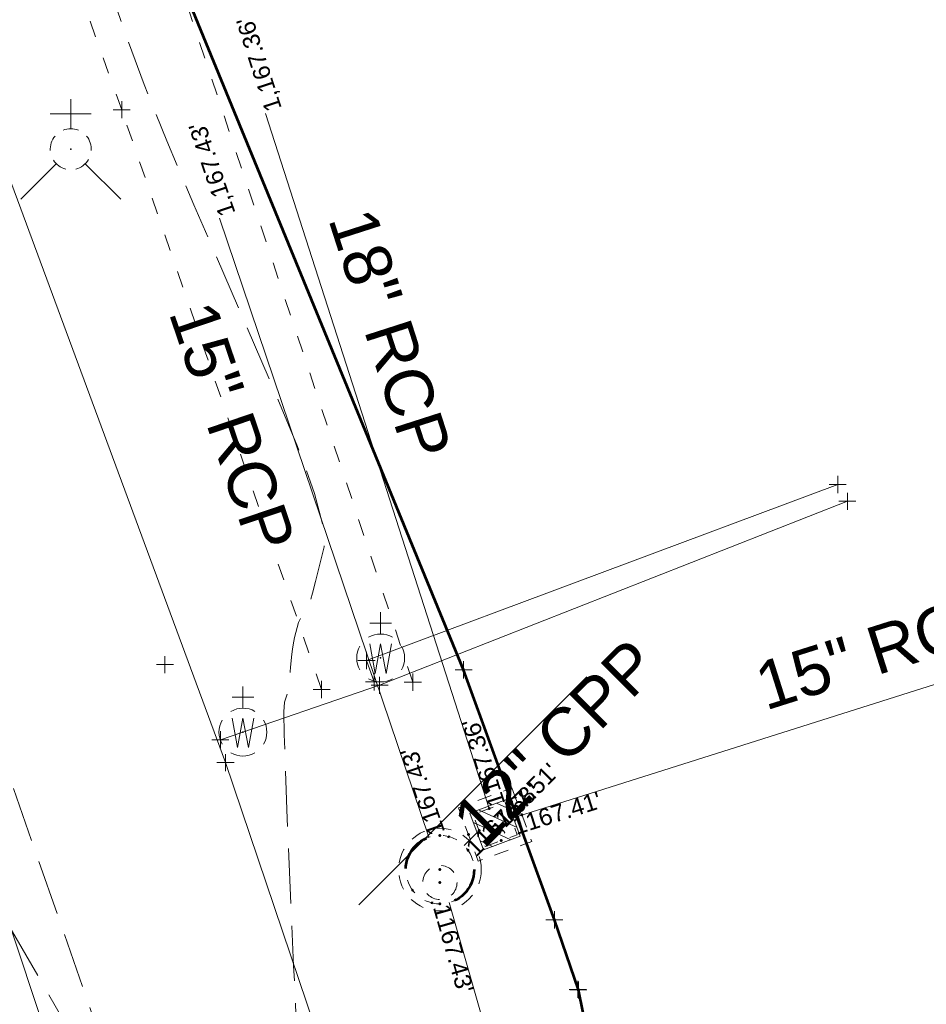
# Model space of a CAD drawing. Extents: x 2324380 to 2325559, y 691096 to 693386.
# Tile 84 of 92: x 2325068 to 2325121, y 692217 to 692275. Entities that reach past the tile are written whole.
import ezdxf
from ezdxf.enums import TextEntityAlignment as Align

# ---------------------------------------------------------------- set-up
doc = ezdxf.new("R2010")
doc.units = 0
doc.header["$MEASUREMENT"] = 0
for name, pattern in [('DGN Style 1', [1.9424614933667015, 0.003232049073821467, -1.93922944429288]), ('DGN Style 2', [3.232049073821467, 1.93922944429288, -1.292819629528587]), ('DGN Style 3', [4.524868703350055, 3.232049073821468, -1.292819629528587]), ('DGN Style 4', [5.174510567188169, 2.585639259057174, -1.292819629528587, 0.003232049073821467, -1.292819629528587]), ('DGN Style 5', [2.262434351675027, 0.9696147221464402, -1.292819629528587]), ('DGN Style 6', [6.147357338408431, 2.262434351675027, -1.292819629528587, 0.003232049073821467, -1.292819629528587, 0.003232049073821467, -1.292819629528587]), ('DGN Style 7', [6.464098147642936, 2.908844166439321, -1.292819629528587, 0.9696147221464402, -1.292819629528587]), ('drainage01', [1.6, 0.85, -0.75]), ('leaderline', [0]), ('stormlineex', [0]), ('waterex', [0])]:
    doc.linetypes.add(name, pattern=pattern)
for name, color, linetype, lineweight in [('DR_X_Cells', 151, 'DGN Style 2', 0), ('DR_X_Cells (Construction)', 151, 'DGN Style 2', 0), ('DR_X_Storm_Sewer', 151, 'DGN Style 5', 0), ('DR_X_Text', 7, 'Continuous', 0), ('DT_X_Contour_Minor', 136, 'DGN Style 3', 0), ('DT_X_Terrain_Ground_Line', 92, 'DGN Style 3', 13), ('GK_Drainage_Nodes', 7, 'Continuous', 53), ('GK_Drainage_Nodes (Construction)', 7, 'Continuous', 53), ('PM_X_Transverse_Line', 7, 'Continuous', 0), ('PV_X_EOP', 7, 'DGN Style 3', 0), ('PV_X_Walk', 120, 'DGN Style 5', 0), ('UT_X_Water', 133, 'waterex', 0), ('UT_X_Water_Cells', 133, 'Continuous', 0), ('UT_X_Water_Cells (Construction)', 133, 'Continuous', 0)]:
    doc.layers.add(name, color=color, linetype=linetype, lineweight=lineweight)
doc.layers.add('SC_Scratch1 (Construction)', color=7, linetype='Continuous', lineweight=0, plot=False)
doc.layers.add('SV_X_Terrain_Boundary', color=7, linetype='Continuous', lineweight=53, plot=False)
doc.layers.add('SV_X_Shot_Marker (Construction)', color=40, linetype='Continuous', lineweight=0, transparency=0.5)
doc.styles.add('Style-Arial', font='arial.ttf')

# ---------------------------------------------------------------- blocks, each defined once
blk = doc.blocks.new('SVPT_517')
at = {"layer": 'SV_X_Shot_Marker (Construction)', "transparency": 33554495}
for p, q in [((-0.02500000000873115, 7.275957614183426e-12), (0.02499999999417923, 7.275957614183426e-12)), ((0, 0.02500000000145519), (0, -0.02499999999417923))]:
    blk.add_line(p, q, dxfattribs=at)
blk.add_point((0, 7.275957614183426e-12), dxfattribs=at)
blk = doc.blocks.new('SVPT_518')
at = {"layer": 'SV_X_Shot_Marker (Construction)', "transparency": 33554495}
for p, q in [((-0.02499999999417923, 7.275957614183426e-12), (0.02500000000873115, 7.275957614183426e-12)), ((0, 0.02500000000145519), (0, -0.02499999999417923))]:
    blk.add_line(p, q, dxfattribs=at)
blk.add_point((0, 7.275957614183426e-12), dxfattribs=at)
blk = doc.blocks.new('SVPT_519')
at = {"layer": 'SV_X_Shot_Marker (Construction)', "transparency": 33554495}
for p, q in [((-0.02500000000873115, 7.275957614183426e-12), (0.02499999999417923, 7.275957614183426e-12)), ((-1.455191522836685e-11, 0.02500000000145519), (-1.455191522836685e-11, -0.02499999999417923))]:
    blk.add_line(p, q, dxfattribs=at)
blk.add_point((-1.455191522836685e-11, 7.275957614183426e-12), dxfattribs=at)
blk = doc.blocks.new('CB22B-X')
at = {"layer": 'DR_X_Cells', "color": 151, "linetype": 'Continuous', "lineweight": 0}
for p, q in [((-1.145831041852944, -0.6130853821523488), (0.6130853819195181, 1.145831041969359)), ((-1.145831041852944, 0.5182854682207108), (-0.5182854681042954, 1.145831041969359)), ((-0.5472058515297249, -1.145831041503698), (1.145831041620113, 0.5472058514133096)), ((0.584164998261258, -1.145831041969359), (1.145831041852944, -0.5841649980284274))]:
    blk.add_line(p, q, dxfattribs=at)
at = {"layer": 'DR_X_Cells', "color": 151, "linetype": 'drainage01', "lineweight": 0}
blk.add_3dface([(-1.666663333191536, 1.666663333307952), (1.666663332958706, 1.666663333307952), (1.666663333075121, -1.666663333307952), (-1.666663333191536, -1.666663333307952)], dxfattribs=at)
at = {"layer": 'DR_X_Cells', "color": 151, "linetype": 'Continuous', "lineweight": 0}
blk.add_3dface([(-1.145831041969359, 1.145831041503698), (1.145831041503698, 1.145831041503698), (1.145831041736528, -1.145831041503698), (-1.145831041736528, -1.145831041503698)], dxfattribs=at)
at = {"layer": 'DR_X_Cells (Construction)', "color": 20, "linetype": 'drainage01', "lineweight": 0}
blk.add_3dface([(-0.9999980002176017, 0.9999980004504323), (0.9999980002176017, 0.9999980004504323), (0.9999980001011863, -0.999997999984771), (-0.9999980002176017, -0.999997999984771)], dxfattribs=at)
at = {"layer": 'GK_Drainage_Nodes (Construction)', "color": 21, "linetype": 'DGN Style 2', "lineweight": 53}
blk.add_point((-1.164153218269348e-10, 1.666663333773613), dxfattribs=at)
at = {"layer": 'GK_Drainage_Nodes (Construction)', "color": 61, "linetype": 'DGN Style 6', "lineweight": 53}
for p in [(0, 0.999997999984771), (-0.9999980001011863, 4.656612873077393e-10), (0.999998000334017, 4.656612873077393e-10), (-1.164153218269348e-10, -0.999997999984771)]:
    blk.add_point(p, dxfattribs=at)
at = {"layer": 'GK_Drainage_Nodes (Construction)', "color": 151, "linetype": 'DGN Style 7', "lineweight": 53}
blk.add_point((-1.164153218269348e-10, 0), dxfattribs=at)
at = {"layer": 'GK_Drainage_Nodes (Construction)', "color": 21, "linetype": 'DGN Style 5', "lineweight": 53}
blk.add_point((-1.164153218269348e-10, 0), dxfattribs=at)
at = {"layer": 'GK_Drainage_Nodes (Construction)', "color": 40, "linetype": 'DGN Style 4', "lineweight": 53}
blk.add_point((-1.164153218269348e-10, 0), dxfattribs=at)
at = {"layer": 'GK_Drainage_Nodes (Construction)', "color": 223, "linetype": 'DGN Style 1', "lineweight": 53}
blk.add_point((0, -1.666663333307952), dxfattribs=at)
blk = doc.blocks.new('MH3-48D-X_1')
at = {"layer": 'DR_X_Cells', "color": 151, "linetype": 'drainage01', "lineweight": 0}
for centre, radius in [((2.757180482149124e-05, -3.653182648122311e-05), 2.416632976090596), ((-2.561137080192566e-08, -0.7499777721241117), 0.9999676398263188)]:
    blk.add_circle(centre, radius, dxfattribs=at)
at = {"layer": 'DR_X_Cells (Construction)', "color": 20, "linetype": 'drainage01', "lineweight": 0}
blk.add_circle((-2.572778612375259e-06, 4.062789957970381e-05), 1.999993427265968, dxfattribs=at)
at = {"layer": 'GK_Drainage_Nodes (Construction)', "color": 61, "linetype": 'DGN Style 6', "lineweight": 53}
blk.add_circle((0, 0), 1.999996, dxfattribs=at)
at = {"layer": 'GK_Drainage_Nodes (Construction)', "color": 21, "linetype": 'DGN Style 2', "lineweight": 53}
blk.add_point((0, 1.999995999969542), dxfattribs=at)
at = {"layer": 'GK_Drainage_Nodes (Construction)', "color": 151, "linetype": 'DGN Style 7', "lineweight": 53}
blk.add_point((0, 0), dxfattribs=at)
at = {"layer": 'GK_Drainage_Nodes (Construction)', "color": 40, "linetype": 'DGN Style 4', "lineweight": 53}
blk.add_point((0, 0), dxfattribs=at)
at = {"layer": 'GK_Drainage_Nodes (Construction)', "color": 21, "linetype": 'DGN Style 5', "lineweight": 53}
blk.add_point((0, -0.7499985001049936), dxfattribs=at)
at = {"layer": 'GK_Drainage_Nodes (Construction)', "color": 223, "linetype": 'DGN Style 1', "lineweight": 53}
blk.add_point((0, -1.999995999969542), dxfattribs=at)
blk = doc.blocks.new('SVPT_520')
at = {"layer": 'SV_X_Shot_Marker (Construction)', "transparency": 33554495}
for p, q in [((0, 0.02499999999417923), (0, -0.02500000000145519)), ((-0.02499999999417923, -7.275957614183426e-12), (0.02499999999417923, -7.275957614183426e-12))]:
    blk.add_line(p, q, dxfattribs=at)
blk.add_point((0, -7.275957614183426e-12), dxfattribs=at)
blk = doc.blocks.new('SVPT_521')
at = {"layer": 'SV_X_Shot_Marker (Construction)', "transparency": 33554495}
for p, q in [((-0.02499999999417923, 0), (0.02500000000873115, 0)), ((1.455191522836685e-11, 0.02500000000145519), (1.455191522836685e-11, -0.02500000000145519))]:
    blk.add_line(p, q, dxfattribs=at)
blk.add_point((1.455191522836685e-11, 0), dxfattribs=at)
blk = doc.blocks.new('SVPT_522')
at = {"layer": 'SV_X_Shot_Marker (Construction)', "transparency": 33554495}
for p, q in [((-0.02499999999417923, 0), (0.02500000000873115, 0)), ((1.455191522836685e-11, 0.02500000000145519), (1.455191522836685e-11, -0.02500000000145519))]:
    blk.add_line(p, q, dxfattribs=at)
blk.add_point((1.455191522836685e-11, 0), dxfattribs=at)
blk = doc.blocks.new('SVPT_523')
at = {"layer": 'SV_X_Shot_Marker (Construction)', "transparency": 33554495}
for p, q in [((-0.02499999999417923, 0), (0.02500000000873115, 0)), ((0, 0.02500000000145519), (0, -0.02500000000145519))]:
    blk.add_line(p, q, dxfattribs=at)
blk.add_point((0, 0), dxfattribs=at)
blk = doc.blocks.new('SVPT_524')
at = {"layer": 'SV_X_Shot_Marker (Construction)', "transparency": 33554495}
for p, q in [((-0.02499999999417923, 0), (0.02500000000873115, 0)), ((0, 0.02500000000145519), (0, -0.02500000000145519))]:
    blk.add_line(p, q, dxfattribs=at)
blk.add_point((0, 0), dxfattribs=at)
blk = doc.blocks.new('SVPT_525')
at = {"layer": 'SV_X_Shot_Marker (Construction)', "transparency": 33554495}
for p, q in [((-0.02499999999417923, 0), (0.02500000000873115, 0)), ((1.455191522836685e-11, 0.02500000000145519), (1.455191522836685e-11, -0.02500000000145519))]:
    blk.add_line(p, q, dxfattribs=at)
blk.add_point((1.455191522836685e-11, 0), dxfattribs=at)
blk = doc.blocks.new('SVPT_534')
at = {"layer": 'SV_X_Shot_Marker (Construction)', "transparency": 33554495}
for p, q in [((-0.02500000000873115, 0), (0.02499999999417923, 0)), ((-1.455191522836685e-11, 0.02500000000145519), (-1.455191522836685e-11, -0.02500000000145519))]:
    blk.add_line(p, q, dxfattribs=at)
blk.add_point((-1.455191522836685e-11, 0), dxfattribs=at)
blk = doc.blocks.new('*U775', base_point=(2325132.483, 691830.4755833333, 1167.424))
at = {"layer": 'DT_X_Contour_Minor', "elevation": 1170.999999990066, "flags": 128}
blk.add_lwpolyline([(2325007.838962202, 692328.3821411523), (2325010.907140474, 692323.4900999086), (2325011.653591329, 692322.2670165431), (2325012.578010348, 692320.6943555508), (2325013.680397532, 692318.7721169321), (2325014.960752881, 692316.5003006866), (2325018.612324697, 692309.9760205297), (2325019.964813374, 692307.5354713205), (2325021.283600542, 692305.1070338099), (2325022.568686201, 692302.6907079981), (2325023.820070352, 692300.2864938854), (2325029.581226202, 692289.0950886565), (2325032.296093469, 692284.1128458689), (2325032.8224752, 692283.1437523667), (2325033.23810585, 692282.3717187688), (2325033.542985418, 692281.7967450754), (2325033.737113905, 692281.4188312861), (2325034.107121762, 692280.673807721), (2325034.260482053, 692280.3779047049), (2325034.443057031, 692280.0489633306), (2325034.654846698, 692279.6869835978), (2325034.895851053, 692279.2919655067), (2325035.57748225, 692278.1945327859), (2325035.995522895, 692277.4833089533), (2325036.738421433, 692276.1727119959), (2325037.806177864, 692274.2627419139), (2325039.198792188, 692271.7533987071), (2325043.345574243, 692264.262652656), (2325044.754711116, 692261.7222404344), (2325045.872035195, 692259.719063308), (2325046.697546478, 692258.2531212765), (2325047.231244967, 692257.3244143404), (2325048.26535721, 692255.5641759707), (2325048.716508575, 692254.772726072), (2325049.294378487, 692253.7185551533), (2325049.998966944, 692252.4016632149), (2325050.83027395, 692250.8220502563), (2325053.216050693, 692246.2594543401), (2325054.062308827, 692244.6455547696), (2325054.811750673, 692243.225802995), (2325055.464376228, 692242.0001990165), (2325056.020185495, 692240.9687428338), (2325057.373255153, 692238.4770567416), (2325057.891822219, 692237.5291215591), (2325058.432721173, 692236.5540805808), (2325058.995952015, 692235.551933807), (2325059.581514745, 692234.5226812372), (2325061.17279121, 692231.7418666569), (2325061.869717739, 692230.5263115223), (2325062.767039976, 692228.9652570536), (2325063.864757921, 692227.058703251), (2325065.162871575, 692224.8066501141), (2325068.891702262, 692218.340509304), (2325070.129361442, 692216.1950930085), (2325071.045715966, 692214.6084497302), (2325071.640765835, 692213.5805794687), (2325071.914511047, 692213.1114822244), (2325072.216092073, 692212.6055869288), (2325072.383814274, 692212.2907255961), (2325072.660795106, 692211.7255630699), (2325073.04703457, 692210.9100993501), (2325073.542532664, 692209.844334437), (2325076.109793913, 692204.2867287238), (2325077.918998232, 692202.0139795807), (2325078.265150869, 692201.5783047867), (2325078.528235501, 692201.2453157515), (2325078.708252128, 692201.0150124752), (2325078.80520075, 692200.8873949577), (2325078.952973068, 692200.6839959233), (2325079.009306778, 692200.6069030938), (2325079.067478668, 692200.5281738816), (2325079.12748874, 692200.4478082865), (2325079.189336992, 692200.3658063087), (2325079.356716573, 692200.1449525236), (2325079.420534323, 692200.061248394), (2325079.486452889, 692199.9757763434), (2325079.554472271, 692199.8885363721), (2325079.624592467, 692199.7995284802), (2325079.814380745, 692199.5598168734), (2325079.88675145, 692199.4689768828), (2325079.961522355, 692199.3762406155), (2325080.03869346, 692199.2816080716), (2325080.118264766, 692199.1850792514), (2325080.333655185, 692198.9251406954), (2325080.415795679, 692198.8266574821), (2325080.50067435, 692198.7261617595), (2325080.588291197, 692198.6236535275), (2325080.67864622, 692198.519132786), (2325080.92324385, 692198.237727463), (2325081.016525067, 692198.13114898), (2325081.112920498, 692198.0224675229), (2325081.212430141, 692197.9116830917), (2325081.315053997, 692197.7987956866), (2325081.592869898, 692197.494958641), (2325081.689086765, 692197.3900216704), (2325081.76937544, 692197.3030885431), (2325081.833735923, 692197.2341592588), (2325081.882168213, 692197.1832338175), (2325082.071019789, 692196.9875907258), (2325082.25146675, 692197.2918627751), (2325082.7750615, 692198.1735940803), (2325082.995662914, 692198.5458884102), (2325083.111268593, 692198.7415313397), (2325083.251722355, 692198.9796618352), (2325083.327848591, 692199.1091068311), (2325083.50426798, 692199.4100572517), (2325083.579399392, 692199.5387470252), (2325083.716329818, 692199.774202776), (2325083.753604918, 692199.8383986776), (2325083.790773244, 692199.9025749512), (2325083.827834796, 692199.9667315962), (2325083.963193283, 692200.2018744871), (2325084.000047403, 692200.2660172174), (2325084.036806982, 692200.3301910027), (2325084.073472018, 692200.3943958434), (2325084.207437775, 692200.6299688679), (2325084.243920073, 692200.6942617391), (2325084.280320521, 692200.7586375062), (2325084.316639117, 692200.823096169), (2325084.352875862, 692200.8876377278), (2325084.449398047, 692201.0598590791), (2325084.485559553, 692201.1245102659), (2325084.521652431, 692201.1892978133), (2325084.557676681, 692201.2542217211), (2325084.593632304, 692201.3192819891), (2325084.68942246, 692201.4929578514), (2325084.725316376, 692201.5581822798), (2325084.761155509, 692201.6235986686), (2325084.796939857, 692201.6892070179), (2325084.832669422, 692201.7550073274), (2325084.927875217, 692201.9307307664), (2325084.963557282, 692201.9967521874), (2325084.999199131, 692202.0630238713), (2325085.034800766, 692202.1295458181), (2325085.070362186, 692202.1963180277), (2325085.165139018, 692202.3747109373), (2325085.20066793, 692202.4417642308), (2325085.236172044, 692202.5091294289), (2325085.271651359, 692202.5768065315), (2325085.307105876, 692202.644795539), (2325085.40161819, 692202.8265154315), (2325085.437056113, 692202.894849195), (2325085.472485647, 692202.9635605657), (2325085.507906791, 692203.0326495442), (2325085.543319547, 692203.1021161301), (2325085.637742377, 692203.2878638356), (2325085.67315553, 692203.357743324), (2325085.708577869, 692203.4280710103), (2325085.744009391, 692203.4988468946), (2325085.779450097, 692203.5700709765), (2325085.873970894, 692203.7605994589), (2325085.909430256, 692203.8323099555), (2325085.94491774, 692203.9045450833), (2325085.98043335, 692203.9773048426), (2325086.015977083, 692204.0505892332), (2325086.110797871, 692204.2467137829), (2325086.146380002, 692204.3205645), (2325086.182010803, 692204.3950232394), (2325086.217690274, 692204.4700900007), (2325086.253418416, 692204.5457647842), (2325086.348758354, 692204.7483749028), (2325086.384546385, 692204.8247035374), (2325086.420405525, 692204.9017318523), (2325086.456335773, 692204.9794598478), (2325086.49233713, 692205.0578875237), (2325086.58843556, 692205.2679608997), (2325086.624520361, 692205.3471389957), (2325086.660700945, 692205.4271182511), (2325086.696977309, 692205.5078986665), (2325086.733349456, 692205.5894802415), (2325086.830469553, 692205.8080993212), (2325086.86695114, 692205.890538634), (2325086.903555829, 692205.9738922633), (2325086.940283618, 692206.0581602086), (2325086.977134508, 692206.1433424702), (2325087.075567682, 692206.3717142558), (2325087.112556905, 692206.4578743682), (2325087.149699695, 692206.545075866), (2325087.18699605, 692206.6333187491), (2325087.22444597, 692206.7226030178), (2325087.324517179, 692206.9620829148), (2325087.362137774, 692207.0524804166), (2325087.399946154, 692207.1440629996), (2325087.437942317, 692207.2368306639), (2325087.476126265, 692207.330783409), (2325087.578200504, 692207.5829041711), (2325087.616591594, 692207.6781238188), (2325087.655209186, 692207.7746921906), (2325087.694053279, 692207.8726092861), (2325087.733123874, 692207.9718751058), (2325087.83761413, 692208.2383822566), (2325087.876933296, 692208.3390906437), (2325087.916523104, 692208.4413354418), (2325087.956383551, 692208.545116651), (2325087.99651464, 692208.6504342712), (2325088.103891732, 692208.9333298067), (2325088.144318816, 692209.040292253), (2325088.185067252, 692209.149007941), (2325088.226137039, 692209.2594768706), (2325088.267528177, 692209.3716990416), (2325088.457281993, 692209.8882787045), (2325088.463284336, 692209.9046892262), (2325088.467595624, 692209.916812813), (2325087.713339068, 692210.4732167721), (2325087.553065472, 692210.590417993), (2325087.395497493, 692210.7035628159), (2325087.240635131, 692210.812651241), (2325087.088478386, 692210.9176832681), (2325086.686334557, 692211.1923601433), (2325086.537286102, 692211.2933106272), (2325086.391748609, 692211.390154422), (2325086.249722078, 692211.4828915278), (2325086.111206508, 692211.5715219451), (2325085.746512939, 692211.8023941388), (2325085.611380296, 692211.8872265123), (2325085.479502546, 692211.9685694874), (2325085.350879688, 692212.0464230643), (2325085.225511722, 692212.1207872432), (2325084.895537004, 692212.3144391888), (2325084.773283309, 692212.3855840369), (2325084.654003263, 692212.4537796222), (2325084.537696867, 692212.5190259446), (2325084.424364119, 692212.5813230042), (2325084.126108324, 692212.7435161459), (2325084.010819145, 692213.200019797), (2325083.888643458, 692214.4478858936), (2325083.759581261, 692216.4871144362), (2325083.623632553, 692219.3177054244), (2325083.251920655, 692227.9210979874), (2325083.137537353, 692230.7671557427), (2325083.073171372, 692232.8527845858), (2325083.058822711, 692234.177984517), (2325083.094491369, 692234.7427555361), (2325083.377652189, 692235.6040194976), (2325083.387585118, 692236.0219359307), (2325083.392973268, 692236.1364239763), (2325083.404880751, 692236.3007810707), (2325083.423307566, 692236.5150072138), (2325083.448253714, 692236.7791024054), (2325083.523469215, 692237.5498483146), (2325083.5542615, 692237.8265474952), (2325083.590226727, 692238.0785856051), (2325083.631364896, 692238.3059626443), (2325083.677676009, 692238.5086786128), (2325083.905864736, 692239.3971439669), (2325084.105351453, 692239.7536500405), (2325084.148918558, 692239.8272191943), (2325084.194125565, 692239.8951383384), (2325084.240972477, 692239.9574074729), (2325084.28945929, 692240.0140265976), (2325084.420943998, 692240.1574775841), (2325084.488075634, 692240.2996123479), (2325084.590857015, 692240.6184283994), (2325084.729288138, 692241.1139257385), (2325084.903369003, 692241.7861043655), (2325085.415117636, 692243.8141557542), (2325085.368661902, 692244.9744057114), (2325084.845483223, 692246.9341170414), (2325083.845581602, 692249.6932897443), (2325082.368957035, 692253.2519238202), (2325077.795660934, 692263.8075631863), (2325076.208404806, 692267.5502196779), (2325074.876608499, 692270.861459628), (2325073.800272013, 692273.7412830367), (2325072.979395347, 692276.189689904), (2325071.131003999, 692282.143552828), (2325070.468785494, 692284.2630046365), (2325069.868423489, 692286.1559628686), (2325069.329917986, 692287.8224275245), (2325068.853268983, 692289.262398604), (2325067.66468031, 692292.8003300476), (2325067.19252138, 692294.1961453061), (2325066.667486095, 692295.7301424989), (2325066.089574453, 692297.4023216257), (2325065.458786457, 692299.2126826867), (2325063.706183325, 692304.224554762), (2325063.173932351, 692305.8826987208), (2325062.891631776, 692307.0982265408), (2325062.859281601, 692307.8711382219), (2325063.076881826, 692308.2014337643), (2325064.67556714, 692308.7100419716)], dxfattribs=at)
blk = doc.blocks.new('SVPT_703')
at = {"layer": 'SV_X_Shot_Marker (Construction)', "transparency": 33554495}
for p, q in [((-0.02499999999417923, 0), (0.02500000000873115, 0)), ((0, 0.02500000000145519), (0, -0.02500000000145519))]:
    blk.add_line(p, q, dxfattribs=at)
blk.add_point((0, 0), dxfattribs=at)
blk = doc.blocks.new('SVPT_704')
at = {"layer": 'SV_X_Shot_Marker (Construction)', "transparency": 33554495}
for p, q in [((-0.02500000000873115, 0), (0.02499999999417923, 0)), ((-1.455191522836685e-11, 0.02500000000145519), (-1.455191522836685e-11, -0.02500000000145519))]:
    blk.add_line(p, q, dxfattribs=at)
blk.add_point((-1.455191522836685e-11, 0), dxfattribs=at)
blk = doc.blocks.new('WGV_5')
at = {"layer": 'UT_X_Water_Cells', "color": 133, "linetype": 'Continuous', "lineweight": 0}
for p, q in [((-1.455191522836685e-11, 0.07000000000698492), (-1.455191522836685e-11, 0.1335833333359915)), ((0.0317499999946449, 0.1018333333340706), (-0.03183333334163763, 0.1018333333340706))]:
    blk.add_line(p, q, dxfattribs=at)
at = {"layer": 'UT_X_Water_Cells', "color": 133, "linetype": 'Continuous', "lineweight": 0, "flags": 128}
blk.add_lwpolyline([(-0.03183333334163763, 0.04100000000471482), (-0.01591666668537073, -0.0451666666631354), (-1.455191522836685e-11, 0.04100000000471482), (0.01599999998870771, -0.0451666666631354), (0.03183333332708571, 0.04100000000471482)], dxfattribs=at)
at = {"layer": 'UT_X_Water_Cells', "color": 133, "linetype": 'Continuous', "lineweight": 0}
for start, end in [(60.0183611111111, 120.0157416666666), (330.0183611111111, 29.98163888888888), (239.9842583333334, 299.9816388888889)]:
    blk.add_arc((-2.126363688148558e-05, 7.501005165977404e-05), 0.07000065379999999, start, end, dxfattribs=at)
at = {"layer": 'UT_X_Water_Cells', "color": 133, "linetype": 'Continuous', "lineweight": 0, "extrusion": (0, 0, -1)}
blk.add_arc((2.126363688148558e-05, 7.501005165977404e-05), 0.07000065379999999, 330.0183611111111, 29.98163888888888, dxfattribs=at)
at = {"layer": 'UT_X_Water_Cells (Construction)', "color": 133, "linetype": 'Continuous', "lineweight": 30}
blk.add_point((-1.455191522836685e-11, 7.275957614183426e-12), dxfattribs=at)
blk = doc.blocks.new('WGV_6')
at = {"layer": 'UT_X_Water_Cells', "color": 133, "linetype": 'Continuous', "lineweight": 0}
for p, q in [((1.455191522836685e-11, 0.07000000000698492), (1.455191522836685e-11, 0.1335833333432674)), ((0.03175000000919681, 0.1018333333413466), (-0.03183333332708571, 0.1018333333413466))]:
    blk.add_line(p, q, dxfattribs=at)
at = {"layer": 'UT_X_Water_Cells', "color": 133, "linetype": 'Continuous', "lineweight": 0, "flags": 128}
blk.add_lwpolyline([(-0.03183333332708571, 0.04100000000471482), (-0.0159166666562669, -0.0451666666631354), (1.455191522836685e-11, 0.04100000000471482), (0.01600000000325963, -0.0451666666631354), (0.03183333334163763, 0.04100000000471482)], dxfattribs=at)
at = {"layer": 'UT_X_Water_Cells', "color": 133, "linetype": 'Continuous', "lineweight": 0}
for start, end in [(60.0183611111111, 120.0157416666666), (330.0183611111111, 29.98163888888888), (239.9842583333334, 299.9816388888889)]:
    blk.add_arc((-2.126362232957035e-05, 7.501005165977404e-05), 0.07000065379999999, start, end, dxfattribs=at)
at = {"layer": 'UT_X_Water_Cells', "color": 133, "linetype": 'Continuous', "lineweight": 0, "extrusion": (0, 0, -1)}
blk.add_arc((2.126362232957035e-05, 7.501005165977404e-05), 0.07000065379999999, 330.0183611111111, 29.98163888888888, dxfattribs=at)
at = {"layer": 'UT_X_Water_Cells (Construction)', "color": 133, "linetype": 'Continuous', "lineweight": 30}
blk.add_point((1.455191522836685e-11, 7.275957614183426e-12), dxfattribs=at)
blk = doc.blocks.new('SVPT_705')
at = {"layer": 'SV_X_Shot_Marker (Construction)', "transparency": 33554495}
for p, q in [((-0.02499999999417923, 7.275957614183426e-12), (0.02499999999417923, 7.275957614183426e-12)), ((0, 0.02500000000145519), (0, -0.02499999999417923))]:
    blk.add_line(p, q, dxfattribs=at)
blk.add_point((0, 7.275957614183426e-12), dxfattribs=at)
blk = doc.blocks.new('SVPT_706')
at = {"layer": 'SV_X_Shot_Marker (Construction)', "transparency": 33554495}
for p, q in [((-0.02500000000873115, 0), (0.02499999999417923, 0)), ((0, 0.02500000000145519), (0, -0.02500000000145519))]:
    blk.add_line(p, q, dxfattribs=at)
blk.add_point((0, 0), dxfattribs=at)
blk = doc.blocks.new('SVPT_707')
at = {"layer": 'SV_X_Shot_Marker (Construction)', "transparency": 33554495}
for p, q in [((-0.02499999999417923, 7.275957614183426e-12), (0.02500000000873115, 7.275957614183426e-12)), ((0, 0.02500000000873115), (0, -0.02499999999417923))]:
    blk.add_line(p, q, dxfattribs=at)
blk.add_point((0, 7.275957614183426e-12), dxfattribs=at)
blk = doc.blocks.new('SVPT_708')
at = {"layer": 'SV_X_Shot_Marker (Construction)', "transparency": 33554495}
for p, q in [((-0.02499999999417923, 7.275957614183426e-12), (0.02500000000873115, 7.275957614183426e-12)), ((0, 0.02500000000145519), (0, -0.02499999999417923))]:
    blk.add_line(p, q, dxfattribs=at)
blk.add_point((0, 7.275957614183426e-12), dxfattribs=at)
blk = doc.blocks.new('SVPT_709')
at = {"layer": 'SV_X_Shot_Marker (Construction)', "transparency": 33554495}
for p, q in [((-0.02499999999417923, 7.275957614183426e-12), (0.02500000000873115, 7.275957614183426e-12)), ((1.455191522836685e-11, 0.02500000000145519), (1.455191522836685e-11, -0.02499999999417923))]:
    blk.add_line(p, q, dxfattribs=at)
blk.add_point((1.455191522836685e-11, 7.275957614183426e-12), dxfattribs=at)
blk = doc.blocks.new('FH_2')
at = {"layer": 'UT_X_Water_Cells', "color": 133, "linetype": 'Continuous', "lineweight": 0}
for p, q in [((-8.333333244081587e-05, 0.06016666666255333), (-8.333333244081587e-05, 0.1461666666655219)), ((0.05991666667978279, 0.1031666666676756), (-0.06008333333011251, 0.1031666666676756)), ((-0.04233333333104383, -0.04241666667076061), (-0.1463333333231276, -0.1463333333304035)), ((0.04225000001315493, -0.04241666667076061), (0.1462500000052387, -0.1463333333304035))]:
    blk.add_line(p, q, dxfattribs=at)
for start, end in [(68.13946111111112, 112.0379833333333), (140.0209916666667, 184.0629333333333), (356.016475, 39.98885277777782), (211.8787722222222, 255.8479305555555), (283.8238944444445, 329.9096694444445)]:
    blk.add_arc((0, 0), 0.06, start, end, dxfattribs=at)
at = {"layer": 'UT_X_Water_Cells (Construction)', "color": 133, "linetype": 'Continuous', "lineweight": 30}
blk.add_point((0, 0), dxfattribs=at)
blk.add_point((0, 0), dxfattribs=at)

msp = doc.modelspace()

# ---------------------------------------------------------------- linework, layer by layer
at = {"layer": 'DR_X_Storm_Sewer', "color": 0, "linetype": 'stormlineex', "ltscale": 18}
msp.add_line((2325095.061168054, 692228.5118547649, 1167.362), (2325081.987582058, 692269.1623694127, 1167.362), dxfattribs=at)
at = {"layer": 'DR_X_Storm_Sewer', "color": 0, "linetype": 'stormlineex', "ltscale": 15}
for p, q in [((2325091.542457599, 692226.8344092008, 1167.426), (2325079.284877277, 692263.0278816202, 1167.426)), ((2325096.346554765, 692227.9221319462, 1167.412), (2325139.575983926, 692241.609161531, 1167.412)), ((2325092.73156437, 692223.0165207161, 1167.426), (2325104.960572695, 692180.0563348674, 1167.426))]:
    msp.add_line(p, q, dxfattribs=at)
at = {"layer": 'DR_X_Storm_Sewer', "linetype": 'stormlineex', "ltscale": 12}
msp.add_line((2325093.598543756, 692226.353977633, 1167.676), (2325094.471445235, 692227.2264680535, 1167.512), dxfattribs=at)
at = {"layer": 'DR_X_Text', "color": 97, "linetype": 'leaderline'}
msp.add_line((2325100.779736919, 692236.2181622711, 1167.594), (2325087.432972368, 692222.8776828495, 1167.594), dxfattribs=at)
at = {"layer": 'PM_X_Transverse_Line'}
msp.add_polyline3d([(2325119.986, 692049.571, 1170.103), (2325112.237, 692077.635100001, 1170.265), (2325103.347, 692107.5253000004, 1170.445), (2325096.487, 692131.327100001, 1170.525), (2325087.35, 692159.1671999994, 1170.707), (2325078.821, 692186.2121999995, 1170.848), (2325070.066, 692212.5161999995, 1170.966), (2325061.8, 692237.434100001, 1171.172), (2325045.086, 692283.6725, 1171.527), (2325035.685, 692308.591399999, 1171.68), (2325025.65, 692334.4493000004, 1171.9)], dxfattribs=at)
at = {"layer": 'PV_X_EOP'}
msp.add_polyline3d([(2325123.251, 692051.464100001, 1170.181), (2325115.822, 692078.5131999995, 1170.385), (2325110.856, 692095.713399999, 1170.443), (2325106.461, 692109.5715, 1170.544), (2325099.731, 692132.1311999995, 1170.646), (2325090.501, 692160.5763000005, 1170.763), (2325082.221, 692186.8363000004, 1170.925), (2325072.769, 692213.8263000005, 1171.041), (2325064.191, 692238.401100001, 1171.221), (2325059.925, 692251.000100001, 1171.305), (2325055.338, 692262.566, 1171.38), (2325047.318, 692284.593600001, 1171.594), (2325037.781, 692309.7054999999, 1171.709), (2325028.398, 692335.512399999, 1171.873)], dxfattribs=at)
at = {"layer": 'PV_X_Walk'}
for points in [[(2325090.598, 692235.904, 1170.949), (2325076.531, 692278.084100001, 1170.648), (2325068.465, 692300.0368000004, 1170.71), (2325060.86, 692317.443100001, 1171.292), (2325050.457, 692344.765100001, 1171.335)], [(2325085.258, 692235.476899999, 1170.983), (2325073.566, 692269.3755, 1171.13), (2325065.484, 692291.9611999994, 1171.221), (2325056.486, 692315.710899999, 1171.282), (2325046.069, 692343.179, 1171.331)]]:
    msp.add_polyline3d(points, dxfattribs=at)
at = {"layer": 'SV_X_Terrain_Boundary'}
msp.add_polyline3d([(2325110.908, 692166.9908000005, 1170.783), (2325109.19, 692174.0393000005, 1170.829), (2325100.283, 692217.905600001, 1170.856), (2325098.878, 692222.0028999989, 1170.909), (2325093.568, 692236.623, 1170.896), (2325076.531, 692278.084100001, 1170.648), (2325068.465, 692300.0368000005, 1170.71), (2325060.86, 692317.443100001, 1171.292), (2325050.457, 692344.765100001, 1171.335), (2325046.069, 692343.1789999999, 1171.331), (2325028.398, 692335.512399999, 1171.873), (2325013.775, 692329.926, 1171.276), (2324997.752, 692325.7586999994, 1170.531), (2324994.767, 692324.275600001, 1170.032), (2324978.959, 692319.3411999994, 1165.59), (2325000.077, 692267.1553000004, 1165.155), (2325014.608, 692222.1398999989, 1164.672), (2325030.56, 692121.2763999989, 1164.627)], dxfattribs=at)
at = {"layer": 'UT_X_Water', "extrusion": (0.02183018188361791, -0.03138233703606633, 0.9992690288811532), "elevation": 30203.15631350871, "flags": 128}
msp.add_lwpolyline([(2304033.772269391, -758871.4923386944), (2304005.263429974, -758864.1940930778), (2304004.915750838, -758865.4758638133)], dxfattribs=at)
at = {"layer": 'UT_X_Water', "extrusion": (0.08211010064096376, -0.1975736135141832, 0.9768431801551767), "elevation": 55289.4924857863, "flags": 128}
msp.add_lwpolyline([(2412703.104118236, -246957.4823571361), (2412712.927780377, -246958.1320217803), (2412742.320392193, -246958.7162525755)], dxfattribs=at)
at = {"layer": 'UT_X_Water'}
msp.add_polyline3d([(2324934.924, 692571.201, 1173.776), (2324956.29, 692529.581, 1172.913), (2324976.211, 692488.002, 1172.78), (2324991.943, 692453.329, 1172.33), (2325012.404, 692405.821, 1171.676), (2325031.937, 692356.272, 1171.747), (2325051.278, 692307.987, 1171.231), (2325065.925, 692268.222, 1171.107), (2325079.639, 692231.198, 1170.957), (2325091.061, 692197.409, 1170.814), (2325105.979, 692152.664, 1170.524), (2325121.62, 692099.726, 1170.153), (2325124.52, 692091.666, 1170.002), (2325134.639, 692057.745, 1169.371)], dxfattribs=at)

# ---------------------------------------------------------------- block references
at = {"layer": 'DR_X_Cells', "color": 151, "linetype": 'Continuous', "lineweight": 0, "rotation": 290.3548069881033}
msp.add_blockref('CB22B-X', (2325095.409, 692227.5742999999, 1170.762), dxfattribs=at)
at = {"layer": 'DT_X_Terrain_Ground_Line'}
msp.add_blockref('*U775', (2325132.483, 691830.4755833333, 1167.424), dxfattribs=at)
at = {"layer": 'GK_Drainage_Nodes', "color": 21, "linetype": 'DGN Style 2', "lineweight": 53}
msp.add_blockref('MH3-48D-X_1', (2325092.184, 692224.9401, 1170.976), dxfattribs=at)
at = {"layer": 'SV_X_Shot_Marker (Construction)', "transparency": 33554495, "xscale": 20, "yscale": 20, "zscale": 20}
for name, p in [('SVPT_534', (2325073.566, 692269.3755, 1171.13)), ('SVPT_707', (2325115.454, 692247.4639999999, 1170.662)), ('SVPT_706', (2325116.015, 692246.478, 1170.731)), ('SVPT_708', (2325087.886, 692237.171, 1170.941)), ('SVPT_525', (2325076.096, 692236.9299999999, 1171.109)), ('SVPT_520', (2325093.568, 692236.623, 1170.896)), ('SVPT_709', (2325088.332, 692235.921, 1170.892)), ('SVPT_521', (2325090.598, 692235.904, 1170.949)), ('SVPT_522', (2325090.598, 692235.904, 1170.949)), ('SVPT_523', (2325085.258, 692235.476899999, 1170.983)), ('SVPT_524', (2325085.258, 692235.476899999, 1170.983)), ('SVPT_705', (2325088.654, 692235.725, 1170.856)), ('SVPT_704', (2325079.339, 692232.541, 1170.995)), ('SVPT_703', (2325079.639, 692231.198, 1170.957)), ('SVPT_519', (2325098.878, 692222.0028999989, 1170.909)), ('SVPT_517', (2325100.242, 692217.936600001, 1170.852)), ('SVPT_518', (2325100.283, 692217.905600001, 1170.856))]:
    msp.add_blockref(name, p, dxfattribs=at)
at = {"layer": 'UT_X_Water_Cells', "color": 133, "linetype": 'Continuous', "lineweight": 0, "xscale": 20, "yscale": 20, "zscale": 20}
for name, p in [('FH_2', (2325070.588, 692267.069, 1170.881)), ('WGV_6', (2325088.712, 692237.3169999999, 1170.862)), ('WGV_5', (2325080.657, 692232.98, 1171.017))]:
    msp.add_blockref(name, p, dxfattribs=at)

# ---------------------------------------------------------------- texts
at = {"layer": 'DR_X_Text', "lineweight": 0, "style": 'Style-Arial'}
for s, height, rotation, p in [('18" RCP', 2.800000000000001, 287.8282768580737, (2325088.299365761, 692263.8509738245, 1167.362)), ('15" RCP', 2.799999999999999, 288.7096090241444, (2325078.952236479, 692258.415575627, 1167.426)), ('15" RCP', 2.800000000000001, 17.56850063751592, (2325110.38150962, 692236.9019350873, 1167.412)), ('12" CPP', 2.800000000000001, 44.98650623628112, (2325092.691808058, 692228.1340420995, 1167.594))]:
    msp.add_text(s, height=height, rotation=rotation, dxfattribs=at).set_placement(p, align=Align.TOP_LEFT)
at = {"layer": 'SC_Scratch1 (Construction)', "color": 151, "lineweight": 0, "style": 'Style-Arial'}
for s, rotation, p in [("1,167.36'", 107.8282768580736, (2325081.987582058, 692269.1623694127, 1167.362)), ("1,167.43'", 108.7096090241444, (2325079.284877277, 692263.0278816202, 1167.426)), ("1167.36'", 107.8282768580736, (2325095.061168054, 692228.5118547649, 1167.362)), ("1167.43'", 108.7096090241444, (2325091.542457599, 692226.8344092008, 1167.426)), ("1,167.51'", 44.98650623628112, (2325094.471445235, 692227.2264680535, 1167.512)), ("1167.68'", 44.98650623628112, (2325093.598543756, 692226.353977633, 1167.676)), ("1167.41'", 17.56850063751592, (2325096.346554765, 692227.9221319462, 1167.412)), ("1167.43'", 285.8894860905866, (2325092.73156437, 692223.0165207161, 1167.426))]:
    msp.add_text(s, height=1, rotation=rotation, dxfattribs=at).set_placement(p, align=Align.TOP_LEFT)

doc.saveas('drawing.dxf')
